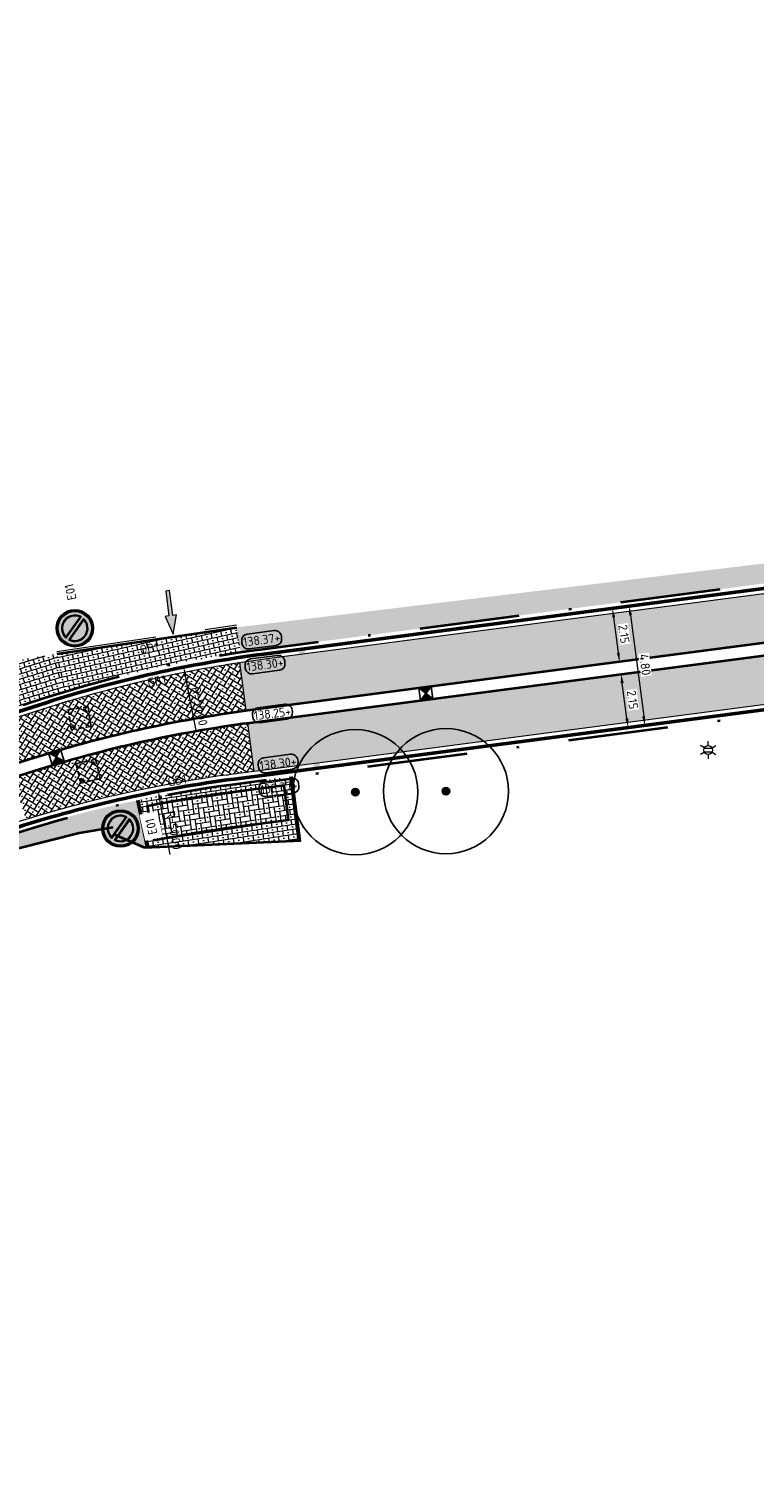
# Model space of a CAD drawing. Header units: metres. Extents: x 191748 to 192615, y 309710 to 310028.
# Tile 20 of 76: x 191929 to 191958, y 309772 to 309830. Entities that reach past the tile are written whole.
import ezdxf
from ezdxf.enums import TextEntityAlignment as Align

# ---------------------------------------------------------------- set-up
doc = ezdxf.new("R2010")
doc.units = ezdxf.units.M
for name, pattern in [('VH-GELEIDEBAND_50X200', [8, 4, -2, 0, -2]), ('VH-OPSLUITBAND-SO', [10, 4, -2, 2, -2]), ('VH-OPSLUITBAND_100X200', [16, 8, -2, 4, -2])]:
    doc.linetypes.add(name, pattern=pattern)
for name, color, linetype, lineweight in [('B-ME-IE-MEUBILAIR_WEGMEUBILAIR_LICHTMAST-S', 7, 'Continuous', 13), ('B-WE-GR-BOOM-S', 76, 'Continuous', 25), ('N-WE-GR-GRAS-A', 62, 'Continuous', 9), ('N-WE-RI-HWA_KOLK_STORM-STRAATKOLK-S-200', 170, 'Continuous', 25), ('N-WE-RI-OVERIG_RIOOLPUT-OPHOOGTEBRENGEN-S-200', 7, 'Continuous', 25), ('N-WE-VH-GOOT-G', 170, 'Continuous', 35), ('N-WE-VH-KANTLAAG 2 STREKS-G', 170, 'Continuous', 18), ('N-WE-VH-KANTOPSLUITING_GELEIDEBAND_70 200 VOORKANT-G', 2, 'Continuous', 50), ('N-WE-VH-KANTOPSLUITING_GELEIDEBAND_70 200-G', 6, 'VH-GELEIDEBAND_50X200', 35), ('N-WE-VH-KANTOPSLUITING_OPSLUITBAND_80X200 VOORKANT-G', 1, 'Continuous', 35), ('N-WE-VH-KANTOPSLUITING_OPSLUITBAND_80X200-G', 5, 'VH-OPSLUITBAND-SO', 18), ('N-WE-VH-KANTOPSLUITING_TEKST-T', 7, 'VH-OPSLUITBAND_100X200', 35), ('N-WE-VH-KANTVERHARDING-G', 5, 'Continuous', 35), ('N-WE-VH-OPENVERHARDING_STRAATBAKSTEEN_ANTRACIET-A', 250, 'Continuous', 9), ('N-WE-VH-OPENVERHARDING_STRAATBAKSTEEN_ROOD-A', 13, 'Continuous', 9), ('N-WE-VH-VERKANTING-1OOR-S', 252, 'Continuous', 25), ('N-WE-VW-VERKEERSTEKEN_BORD-T25', 7, 'Continuous', 25), ('N-WE-VW-VERKEERSTEKEN_BORD_E-S-200', 7, 'Continuous', 25), ('X-XX-AL-AANPIJLING_INRIT-S', 6, 'Continuous', 5), ('X-XX-AL-HOOGTELABEL-S', 7, 'Continuous', 25), ('X-XX-AL-MAATVOERING-M', 6, 'Continuous', 18)]:
    doc.layers.add(name, color=color, linetype=linetype, lineweight=lineweight)
doc.styles.add('NLCS-ISO', font='NLCS-ISO.ttf')
doc.styles.add('NLCS-ISO-ANNOTATIVE-T18', font='NLCS-ISO.ttf', dxfattribs={"height": 1.8})
doc.styles.add('NLCS-ISO-M200-T18', font='NLCS-ISO.ttf', dxfattribs={"height": 0.36})
doc.styles.add('NLCS-ISO-M200-T25', font='NLCS-ISO.ttf', dxfattribs={"height": 0.5})
doc.dimstyles.new('NLCS-M200-T18-PIJL_L2_H2', dxfattribs={"dimscale": 0.2, "dimtxt": 2.5, "dimasz": 1.8, "dimexe": 2, "dimexo": 2, "dimgap": 0.7, "dimtad": 1, "dimzin": 0, "dimdsep": 46, "dimtxsty": 'NLCS-ISO-M200-T18', "dimcen": 0, "dimdle": 2, "dimclrd": 256, "dimclre": 256, "dimclrt": 7, "dimazin": 0, "dimtfac": 1, "dimtdec": 3, "dimtofl": 0, "dimtmove": 0, "dimatfit": 3, "dimfxl": 2, "dimfxlon": 1, "dimtfillclr": 256, "dimtolj": 1, "dimtzin": 0, "dimlwd": -1, "dimlwe": -1, "dimarcsym": 0})
pattern_1 = [(52.45674197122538, (191937.5934571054, 309802.4548256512), (-0.03670665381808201, 0.2804507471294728), [0.6, -0.2]), (142.4567419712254, (191937.7520358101, 309802.3329536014), (0.03670665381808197, -0.2804507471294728), [0.6, -0.2]), (7.456741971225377, (191937.7946185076, 309802.552468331), (0.2620974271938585, 0.1769320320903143), [0, -0.56568542])]
pattern_2 = [(57.87855518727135, (191928.140230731, 309800.2934712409), (-0.06304147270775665, 0.2757277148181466), [0.5999999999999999, -0.2]), (147.8785551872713, (191928.3096153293, 309800.187128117), (0.0630414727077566, -0.2757277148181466), [0.6, -0.2]), (12.87855518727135, (191928.3312661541, 309800.4096842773), (0.2442069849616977, 0.2009053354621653), [0, -0.56568542])]

# ---------------------------------------------------------------- blocks, each defined once
blk = doc.blocks.new('INRIT')
at = {"layer": 'X-XX-AL-AANPIJLING_INRIT-S'}
blk.add_hatch(color=254, dxfattribs=at).paths.add_polyline_path([(-1.75, 0.07499999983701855), (-1.750000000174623, -0.07499999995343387), (-0.75, -0.07500000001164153), (-0.75, -0.2250000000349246), (0, 0), (-0.75, 0.2250000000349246), (-0.75, 0.07500000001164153)])
at = {"layer": 'X-XX-AL-AANPIJLING_INRIT-S', "flags": 128}
blk.add_lwpolyline([(-1.75, 0.07499999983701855), (-1.750000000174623, -0.07499999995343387), (-0.75, -0.07500000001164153), (-0.75, -0.2250000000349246), (0, 0), (-0.75, 0.2250000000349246), (-0.75, 0.07500000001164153)], close=True, dxfattribs=at)
blk = doc.blocks.new('*D108')
at = {"layer": 'defpoints', "color": 0, "transparency": 16777216}
for p in [(191935.1136702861, 309804.1920436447), (191944.8100732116, 309755.1412559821)]:
    blk.add_point(p, dxfattribs=at)
at = {"layer": 'X-XX-AL-MAATVOERING-M', "transparency": 16777216}
blk.add_line((191935.6147803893, 309801.6570989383), (191935.1834843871, 309803.8388779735), dxfattribs=at)
blk.add_solid([(191935.2423453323, 309803.850513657), (191935.124623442, 309803.82724229), (191935.1136702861, 309804.1920436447)], dxfattribs=at)
at = {"layer": 'X-XX-AL-MAATVOERING-M', "color": 7, "transparency": 16777216, "insert": (191935.7479644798, 309802.633462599), "char_height": 0.36, "attachment_point": 5, "rotation": 281.1821105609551, "style": 'NLCS-ISO-M200-T18'}
blk.add_mtext('\\A1;R=50.00', dxfattribs=at)
blk = doc.blocks.new('*D109')
at = {"layer": 'defpoints', "color": 0, "transparency": 16777216}
for p in [(191934.095508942, 309799.241252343), (191943.4194917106, 309750.1183112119)]:
    blk.add_point(p, dxfattribs=at)
at = {"layer": 'X-XX-AL-MAATVOERING-M', "transparency": 16777216}
blk.add_line((191934.5773723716, 309796.7025787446), (191934.1626416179, 309798.8875671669), dxfattribs=at)
blk.add_solid([(191934.2215891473, 309798.8987559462), (191934.1036940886, 309798.8763783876), (191934.095508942, 309799.241252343)], dxfattribs=at)
at = {"layer": 'X-XX-AL-MAATVOERING-M', "color": 7, "transparency": 16777216, "insert": (191934.7179601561, 309797.677903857), "char_height": 0.36, "attachment_point": 5, "rotation": 280.74741176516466, "style": 'NLCS-ISO-M200-T18'}
blk.add_mtext('\\A1;R=50.00', dxfattribs=at)
blk = doc.blocks.new('*U74')
blk.add_solid([(0, 0), (0, 0.25), (2.149999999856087, 0)])
blk = doc.blocks.new('SGR-BOOM_01')
h = blk.add_hatch(color=256)
edge = h.paths.add_edge_path()
edge.add_arc((7.366995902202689e-12, -5.115907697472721e-12), 0.15, 0, 360)
for centre, radius in [((0, 0), 2.5), ((7.366995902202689e-12, -5.115907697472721e-12), 0.15), ((7.366995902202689e-12, -5.115907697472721e-12), 0.04499999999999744)]:
    blk.add_circle(centre, radius)
blk = doc.blocks.new('N-SVW-VERKEERSTEKEN_BORD_E01-SO')
at = {"true_color": 0xff0000}
h = blk.add_hatch(color=1, dxfattribs=at)
h.dxf.hatch_style = 1
h.paths.add_polyline_path([(-3.75, 0), (-3.55, 0, -1), (3.55, 0), (3.75, 0, 1)])
at = {"true_color": 0xffffff}
h = blk.add_hatch(color=7, dxfattribs=at)
h.dxf.hatch_style = 1
h.paths.add_polyline_path([(-3.55, 0), (-3.35, 0, -1), (3.35, 0), (3.55, 0, 1)])
at = {"true_color": 0xff0000}
h = blk.add_hatch(color=1, dxfattribs=at)
h.dxf.hatch_style = 1
h.paths.add_polyline_path([(-3.35, 0), (-2.649999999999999, 0, -1), (2.649999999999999, 0), (3.35, 0, 1)])
h = blk.add_hatch(color=1, dxfattribs=at)
h.dxf.hatch_style = 1
h.paths.add_polyline_path([(3.75, 0), (3.55, 0, -1), (-3.55, 0), (-3.75, 0, 1)])
at = {"true_color": 0xffffff}
h = blk.add_hatch(color=7, dxfattribs=at)
h.dxf.hatch_style = 1
h.paths.add_polyline_path([(3.55, 0), (3.35, 0, -1), (-3.35, 0), (-3.55, 0, 1)])
at = {"true_color": 0xff0000}
h = blk.add_hatch(color=1, dxfattribs=at)
h.dxf.hatch_style = 1
h.paths.add_polyline_path([(3.35, 0), (2.649999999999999, 0, -1), (-2.649999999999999, 0), (-3.35, 0, 1)])
at = {"true_color": 0xffffff}
h = blk.add_hatch(color=7, dxfattribs=at)
h.dxf.hatch_style = 1
h.paths.add_polyline_path([(-1.931506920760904, 1.507242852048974), (-2.073918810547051, 1.649654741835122, 0.1695850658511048), (-2.649999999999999, 0, 0.627905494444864), (1.649654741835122, -2.073918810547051), (1.507242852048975, -1.931506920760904, -0.8842048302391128)])
at = {"true_color": 0x007dc8}
h = blk.add_hatch(color=152, dxfattribs=at)
h.dxf.hatch_style = 1
h.paths.add_polyline_path([(-2.049504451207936, 1.342397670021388, 0.1459923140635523), (-2.449999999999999, 0, 0.5962630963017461), (1.342397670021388, -2.049504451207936)])
at = {"true_color": 0xff0000}
h = blk.add_hatch(color=1, dxfattribs=at)
h.dxf.hatch_style = 1
h.paths.add_polyline_path([(-1.649654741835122, 2.073918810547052, 0.0567863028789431), (-2.073918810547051, 1.649654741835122), (1.649654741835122, -2.073918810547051, 0.0567863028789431), (2.073918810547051, -1.649654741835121)])
at = {"true_color": 0xffffff}
h = blk.add_hatch(color=7, dxfattribs=at)
h.dxf.hatch_style = 1
h.paths.add_polyline_path([(-1.931506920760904, 1.507242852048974, 0.02069506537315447), (-2.049504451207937, 1.342397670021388), (1.342397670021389, -2.049504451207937, 0.02069506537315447), (1.507242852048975, -1.931506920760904)], flags=17)
h = blk.add_hatch(color=7, dxfattribs=at)
h.dxf.hatch_style = 1
h.paths.add_polyline_path([(1.931506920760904, -1.507242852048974), (2.073918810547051, -1.649654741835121, 0.1695850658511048), (2.649999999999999, 0, 0.627905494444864), (-1.649654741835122, 2.073918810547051), (-1.507242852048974, 1.931506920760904, -0.8842048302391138)])
h = blk.add_hatch(color=7, dxfattribs=at)
h.dxf.hatch_style = 1
h.paths.add_polyline_path([(-1.342397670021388, 2.049504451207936, 0.02069506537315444), (-1.507242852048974, 1.931506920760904), (1.931506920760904, -1.507242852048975, 0.02069506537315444), (2.049504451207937, -1.342397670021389)], flags=17)
at = {"true_color": 0x007dc8}
h = blk.add_hatch(color=152, dxfattribs=at)
h.dxf.hatch_style = 1
h.paths.add_polyline_path([(-1.342397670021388, 2.049504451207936), (2.049504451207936, -1.342397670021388, 0.1459923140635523), (2.449999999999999, 0, 0.5962630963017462)])
at = {"color": 7, "lineweight": 0, "true_color": 0xffffff}
for points in [[(1.649654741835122, -2.073918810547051), (-2.073918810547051, 1.649654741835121)], [(1.342397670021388, -2.049504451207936), (-2.049504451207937, 1.342397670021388)], [(2.073918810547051, -1.649654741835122), (-1.649654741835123, 2.073918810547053)], [(2.049504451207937, -1.342397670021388), (-1.342397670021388, 2.049504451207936)]]:
    blk.add_lwpolyline(points, dxfattribs=at)
at = {"color": 1, "lineweight": 0, "true_color": 0xff0000}
blk.add_circle((0, 0), 3.75, dxfattribs=at)
at = {"color": 7, "lineweight": 0, "true_color": 0xffffff}
for radius in [3.55, 3.35]:
    blk.add_circle((0, 0), radius, dxfattribs=at)
for radius, start, end in [(2.649999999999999, 141.5002498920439, 308.4997501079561), (2.449999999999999, 142.0334613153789, 307.9665386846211), (2.649999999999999, 321.5002498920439, 128.4997501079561), (2.449999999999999, 322.0334613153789, 127.9665386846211)]:
    blk.add_arc((0, 0), radius, start, end, dxfattribs=at)
blk = doc.blocks.new('TEKST OB')
at = {"layer": 'N-WE-VH-KANTOPSLUITING_TEKST-T', "style": 'NLCS-ISO'}
blk.add_attdef('TEKST_OPSLUITBANDEN', text='', height=0.36, rotation=0.340705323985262, dxfattribs=at).set_placement((0, 0), align=Align.BOTTOM_CENTER)
blk = doc.blocks.new('SAL-HOOGTE-WEGPEIL-200-SO')
for p, q in [((-0.8000000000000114, -0.04250000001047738), (-0.8000000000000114, 0.04250000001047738)), ((-0.5450000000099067, 0.3024999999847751), (0.5450000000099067, 0.3024999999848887)), ((0.8000000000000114, 0.04749999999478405), (0.8000000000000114, -0.04250000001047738)), ((0.5449999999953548, -0.297500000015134), (-0.5449999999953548, -0.297500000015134))]:
    blk.add_line(p, q)
for centre, radius, start, end in [((-0.5450000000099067, 0.04749999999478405), 0.2549999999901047, 90.00000000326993, 180.0000000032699), ((0.5450000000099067, 0.04749999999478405), 0.2549999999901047, 359.9999999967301, 89.99999999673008), ((-0.5449999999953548, -0.04250000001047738), 0.2550000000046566, 180, 270), ((0.5449999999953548, -0.04250000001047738), 0.2550000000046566, 270, 0)]:
    blk.add_arc(centre, radius, start, end)
at = {"style": 'NLCS-ISO'}
blk.add_attdef('HOOGTE', text='', height=0.36, dxfattribs=at).set_placement((0, 0.002499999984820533), align=Align.MIDDLE_CENTER)
blk = doc.blocks.new('SRI-PUT_OPHOOGTEBRENGEN-SO')
for p, q in [((-2, -0.4999999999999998), (-2, 0.5)), ((-0.5, 2), (0.5, 2)), ((2, -0.4999999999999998), (2, 0.5000000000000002)), ((-0.5, -2), (0.5, -2))]:
    blk.add_line(p, q)
for points in [[(-1, 2), (-2, 2), (-2, 0.9999999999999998)], [(1, 2), (2, 2), (2, 0.9999999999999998)], [(-1, -2), (-2, -2), (-2, -0.9999999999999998)], [(1, -2), (2, -2), (2, -0.9999999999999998)]]:
    blk.add_lwpolyline(points)
for start, end in [(165.5224878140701, 194.4775121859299), (120, 150), (75.52248781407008, 104.4775121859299), (30, 59.99999999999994), (345.5224878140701, 14.47751218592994), (209.9999999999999, 239.9999999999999), (255.52248781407, 284.4775121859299), (300.0000000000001, 330.0000000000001)]:
    blk.add_arc((0, 0), 2, start, end)
blk = doc.blocks.new('TEKST GB')
at = {"layer": 'N-WE-VH-KANTOPSLUITING_TEKST-T', "style": 'NLCS-ISO'}
blk.add_attdef('TEKST_GELEIDEBANDEN', text='', height=0.36, rotation=0.340705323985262, dxfattribs=at).set_placement((0, 0), align=Align.BOTTOM_CENTER)
blk = doc.blocks.new('B-SIE-WEG_LICHTMAST-SO')
at = {"color": 0, "linetype": 'ByBlock', "lineweight": -2}
for points in [[(-0.7577727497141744, 0.4375000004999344), (-1.515543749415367, 0.8750000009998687)], [(-0.8038227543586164, 0.3456790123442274), (0.8038227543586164, 0.3456790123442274)], [(5.772554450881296e-10, 0.8750000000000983), (1.154461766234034e-09, 1.75)], [(0.7577727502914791, 0.4374999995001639), (1.515543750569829, 0.8749999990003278)], [(-0.7577727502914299, -0.4374999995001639), (-1.51554375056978, -0.8749999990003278)], [(-0.8038227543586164, -0.3456790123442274), (0.8038227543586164, -0.3456790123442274)], [(-5.772554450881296e-10, -0.8750000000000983), (-1.154412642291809e-09, -1.75)], [(0.7577727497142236, -0.4375000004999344), (1.515543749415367, -0.8750000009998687)]]:
    blk.add_lwpolyline(points, dxfattribs=at)
blk.add_circle((0, 0), 0.8749999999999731, dxfattribs=at)
at = {"color": 0, "linetype": 'ByBlock', "lineweight": -2, "style": 'NLCS-ISO-ANNOTATIVE-T18'}
blk.add_attdef('SYMBOOL', (2.5, -2.5), '', height=1.8, dxfattribs=at)
blk = doc.blocks.new('SRI-KOLK_STRAAT_01-SO')
h = blk.add_hatch(color=256)
h.dxf.hatch_style = 1
h.paths.add_polyline_path([(0, 1.125), (-1.125, 2.25), (-1.125, 1.110223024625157e-16)])
h.paths.add_polyline_path([(1.125, 2.25), (0, 1.125), (1.125, 1.110223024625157e-16)])
for p, q in [((-1.125, 1.530808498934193e-17), (1.125, 2.25)), ((1.125, 0), (-1.125, 2.25))]:
    blk.add_line(p, q)
blk.add_lwpolyline([(-1.125, 0), (1.125, 0), (1.125, 2.25), (-1.125, 2.25)], close=True)
blk = doc.blocks.new('*D176')
at = {"layer": 'defpoints', "color": 0, "transparency": 16777216}
for p in [(191952.2151628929, 309806.5369175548), (191952.4941847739, 309804.4050998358), (191952.5387590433, 309804.4109339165)]:
    blk.add_point(p, dxfattribs=at)
at = {"layer": 'X-XX-AL-MAATVOERING-M', "transparency": 16777216}
for p, q in [((191952.2597371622, 309806.5427516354), (191952.6563544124, 309806.5946626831)), ((191952.3064571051, 309806.1857961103), (191952.4920391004, 309804.7678894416)), ((191952.5387590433, 309804.4109339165), (191952.9353762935, 309804.4628449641))]:
    blk.add_line(p, q, dxfattribs=at)
for points in [[(191952.3659496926, 309806.1935827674), (191952.2469645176, 309806.1780094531), (191952.2597371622, 309806.5427516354)], [(191952.5515316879, 309804.7756760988), (191952.4325465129, 309804.7601027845), (191952.5387590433, 309804.4109339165)]]:
    blk.add_solid(points, dxfattribs=at)
at = {"layer": 'X-XX-AL-MAATVOERING-M', "color": 7, "transparency": 16777216, "insert": (191952.7165419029, 309805.518371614), "char_height": 0.36, "attachment_point": 5, "rotation": 277.4567419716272, "style": 'NLCS-ISO-M200-T18', "bg_fill": 3, "box_fill_scale": 1.1, "bg_fill_color": 256, "bg_fill_true_color": 13158600, "bg_fill_transparency": 0}
blk.add_mtext('\\A1;2.15', dxfattribs=at)
blk = doc.blocks.new('*D177')
at = {"layer": 'defpoints', "color": 0, "transparency": 16777216}
for p in [(191952.6036478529, 309803.9151623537), (191952.6036478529, 309803.9151623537), (191952.8826697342, 309801.7833446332)]:
    blk.add_point(p, dxfattribs=at)
at = {"layer": 'X-XX-AL-MAATVOERING-M', "transparency": 16777216}
for p, q in [((191952.6036478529, 309803.9151623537), (191953.000265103, 309803.9670734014)), ((191952.8359497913, 309802.1403001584), (191952.6503677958, 309803.5582068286)), ((191952.8826697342, 309801.7833446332), (191953.2792869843, 309801.8352556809))]:
    blk.add_line(p, q, dxfattribs=at)
for points in [[(191952.7098603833, 309803.5659934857), (191952.5908752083, 309803.5504201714), (191952.6036478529, 309803.9151623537)], [(191952.8954423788, 309802.1480868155), (191952.7764572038, 309802.1325135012), (191952.8826697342, 309801.7833446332)]]:
    blk.add_solid(points, dxfattribs=at)
at = {"layer": 'X-XX-AL-MAATVOERING-M', "color": 7, "transparency": 16777216, "insert": (191953.0604525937, 309802.8907823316), "char_height": 0.36, "attachment_point": 5, "rotation": 277.45674197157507, "style": 'NLCS-ISO-M200-T18', "bg_fill": 3, "box_fill_scale": 1.1, "bg_fill_color": 256, "bg_fill_true_color": 13158600, "bg_fill_transparency": 0}
blk.add_mtext('\\A1;2.15', dxfattribs=at)
blk = doc.blocks.new('*D178')
at = {"layer": 'defpoints', "color": 0, "transparency": 16777216}
for p in [(191952.2597371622, 309806.5427516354), (191952.8826697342, 309801.7833446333), (191953.5550447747, 309801.8713480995)]:
    blk.add_point(p, dxfattribs=at)
at = {"layer": 'X-XX-AL-MAATVOERING-M', "transparency": 16777216}
for p, q in [((191952.6563544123, 309806.594662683), (191953.3287294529, 309806.6826661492)), ((191952.9788321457, 309806.2737995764), (191953.5083248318, 309802.2283036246)), ((191953.2792869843, 309801.835255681), (191953.9516620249, 309801.9232591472))]:
    blk.add_line(p, q, dxfattribs=at)
for points in [[(191953.0383247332, 309806.2815862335), (191952.9193395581, 309806.2660129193), (191952.9321122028, 309806.6307551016)], [(191953.5678174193, 309802.2360902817), (191953.4488322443, 309802.2205169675), (191953.5550447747, 309801.8713480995)]]:
    blk.add_solid(points, dxfattribs=at)
at = {"layer": 'X-XX-AL-MAATVOERING-M', "color": 7, "transparency": 16777216, "insert": (191953.5608722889, 309804.2925804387), "char_height": 0.36, "attachment_point": 5, "rotation": 277.45674197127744, "style": 'NLCS-ISO-M200-T18', "bg_fill": 3, "box_fill_scale": 1.1, "bg_fill_color": 256, "bg_fill_true_color": 13158600, "bg_fill_transparency": 0}
blk.add_mtext('\\A1;4.80', dxfattribs=at)

msp = doc.modelspace()

# ---------------------------------------------------------------- hatches: boundary and pattern name
at = {"layer": 'N-WE-GR-GRAS-A'}
h = msp.add_hatch(dxfattribs=at)
h.set_pattern_fill('AGR-GRAS_01', color=256, scale=0.04, pattern_type=2)
h.set_pattern_definition([(0, (191875.9870061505, 309779.9595765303), (1, 1), [0.12, -0.8]), (45, (191876.3870061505, 309780.1595765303), (-0.1131370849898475, 1.866761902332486), [0.12, -0.8]), (29.99999999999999, (191876.0670061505, 309780.0795765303), (0.2274613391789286, 1.286025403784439), [0.12, -0.8]), (15, (191876.3070061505, 309780.4395765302), (0.3856270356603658, 0.7244941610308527), [0.12, -0.8]), (135, (191876.1470061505, 309781.9595765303), (-0.02828427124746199, -0.6505382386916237), [0.12, -0.8]), (150, (191877.1870061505, 309780.3595765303), (0.2156921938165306, -0.5864101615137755), [0.12, -0.8]), (165, (191876.2270061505, 309779.9995765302), (0.1434520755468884, -0.7010146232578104), [0.12, -0.8]), (85, (191876.3870061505, 309780.3595765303), (-0.872677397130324, 1.040016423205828), [0.12, -0.8]), (99.99999999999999, (191875.9870061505, 309779.9595765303), (-1.112117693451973, 0.7787131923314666), [0.12, -0.7999999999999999])])
edge = h.paths.add_edge_path()
edge.add_arc((191826.6272534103, 309756.1452904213), 54.00000005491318, 22.22609180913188, 25.67524313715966)
edge.add_line((191875.2955265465, 309779.5418541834), (191876.1948871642, 309779.9824397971))
edge.add_line((191876.1948871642, 309779.9824397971), (191876.0189136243, 309780.3416518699))
edge.add_arc((191879.4314283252, 309782.0134004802), 3.800000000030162, 90.76972052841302, 206.0996602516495, ccw=False)
edge.add_arc((191883.0397963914, 309528.3209040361), 257.5181556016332, 90.72522208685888, 90.81421897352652, ccw=False)
edge.add_line((191879.7803439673, 309785.8184310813), (191879.7669102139, 309786.8183408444))
edge.add_arc((191878.0115512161, 309887.0445883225), 100.2416179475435, 271.0033736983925, 286.9347914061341)
edge.add_line((191907.210244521, 309791.1497590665), (191928.912204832, 309797.7584059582))
edge.add_arc((191943.4194917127, 309750.1183112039), 49.80000000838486, 101.80399047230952, 106.93645887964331, ccw=False)
edge.add_line((191933.232193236, 309798.8651977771), (191933.6236481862, 309796.9769165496))
edge.add_line((191933.6236481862, 309796.9769165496), (191933.557, 309796.9739999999))
edge.add_line((191933.557, 309796.9739999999), (191932.054526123, 309797.747521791))
edge.add_line((191932.054526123, 309797.747521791), (191930.927, 309797.559))
edge.add_line((191930.927, 309797.559), (191917.357, 309794.134))
edge.add_line((191917.357, 309794.134), (191912.589, 309792.334))
edge.add_line((191912.589, 309792.334), (191907.042, 309790.274))
edge.add_line((191907.042, 309790.274), (191894.822, 309787.125))
edge.add_line((191894.822, 309787.125), (191886.108, 309785.686))
edge.add_line((191886.108, 309785.686), (191877.464, 309784.108))
edge.add_line((191877.464, 309784.108), (191878.116, 309782.312))
edge.add_line((191878.116, 309782.312), (191878.703, 309780.493))
edge.add_line((191878.703, 309780.493), (191879.1568278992, 309778.8911007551))
edge.add_line((191879.1568278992, 309778.8911007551), (191879.7632863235, 309776.3806149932))
edge.add_line((191879.7632863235, 309776.3806149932), (191880.223, 309773.984))
edge.add_line((191880.223, 309773.984), (191880.5025936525, 309772.1425503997))
edge.add_line((191880.5025936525, 309772.1425503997), (191880.1296866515, 309772.0309174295))
edge.add_line((191880.1296866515, 309772.0309174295), (191880.1563599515, 309769.9220593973))
edge.add_line((191880.1563599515, 309769.9220593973), (191879.5219050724, 309769.3282107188))
edge.add_arc((191874.5569085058, 309770.696168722), 5.150000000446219, 344.5960303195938, 372.1863437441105)
edge.add_arc((191858.6242088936, 309767.2553719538), 21.44999997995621, 12.18634373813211, 18.04183907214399)
edge.add_line((191879.0195254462, 309773.8986815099), (191877.8489725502, 309773.5264343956))
edge.add_line((191877.8489725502, 309773.5264343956), (191877.499169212, 309774.4511032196))
edge.add_arc((191858.6059042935, 309767.3037581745), 20.20000001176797, 20.72169125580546, 24.98510194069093)
edge.add_line((191876.9155407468, 309775.83588648), (191876.6149683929, 309776.5714588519))
at = {"layer": 'N-WE-VH-OPENVERHARDING_STRAATBAKSTEEN_ANTRACIET-A'}
h = msp.add_hatch(dxfattribs=at)
h.set_pattern_fill('AVH-SBS_KEIFORMAAT_ELLEBOOG_02', color=256, scale=2, pattern_type=2)
h.set_pattern_definition([(8.650774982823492, (191933.6653507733, 309798.6477531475), (-0.2278069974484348, 0.1676423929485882), [0.6, -0.2]), (98.65077498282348, (191934.0608001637, 309798.707917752), (-0.2278069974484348, 0.1676423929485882), [0.6, -0.2]), (8.650774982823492, (191933.6202273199, 309798.9443401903), (0.3352847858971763, 0.4556139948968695), [0, -0.8]), (8.650774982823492, (191933.9017732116, 309799.0883259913), (0.3352847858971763, 0.4556139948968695), [0, -0.8])])
edge = h.paths.add_edge_path()
edge.add_arc((191943.419491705, 309750.1183112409), 48.09999997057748, 97.4567419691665, 101.35459256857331, ccw=False)
edge.add_line((191937.1771882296, 309797.8115355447), (191939.3075084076, 309798.0903614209))
edge.add_line((191939.3075084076, 309798.0903614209), (191939.1258197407, 309799.4785217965))
edge.add_line((191939.1258197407, 309799.4785217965), (191936.9954995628, 309799.1996959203))
edge.add_arc((191943.4194917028, 309750.1183112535), 49.49999995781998, 97.45674196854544, 101.3646997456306)
edge.add_line((191933.6653507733, 309798.6477531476), (191933.9495442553, 309797.2768745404))
at = {"layer": 'N-WE-VH-OPENVERHARDING_STRAATBAKSTEEN_ROOD-A'}
h = msp.add_hatch(dxfattribs=at)
h.set_pattern_fill('AVH-SBS_WAALFORMAAT_HALFST', color=256, scale=2, angle=90, pattern_type=2)
h.set_pattern_definition([(97.47523971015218, (191937.3846573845, 309804.789047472), (-0.09915011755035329, -0.01300977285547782), []), (187.4752397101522, (191937.3326182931, 309805.1856479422), (0.05203909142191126, -0.3966004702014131), [0.1, -0.1]), (187.4752397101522, (191937.2594877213, 309804.9743379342), (0.05203909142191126, -0.3966004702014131), [0.1, -0.1]), (97.47523971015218, (191937.3090627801, 309804.9808428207), (-0.1983002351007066, -0.02601954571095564), [0, -0.4, 0, 0, 0]), (97.47523971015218, (191937.1838931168, 309805.1661332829), (-0.1983002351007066, -0.02601954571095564), [0, -0.4, 0, 0, 0])])
h.paths.add_polyline_path([(191963.2461830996, 309808.1824128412, 0.01672757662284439), (191969.6744315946, 309809.2435368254, 0.2413459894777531), (191970.9608053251, 309810.264103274), (191969.551, 309809.954), (191966.949, 309809.382), (191937.236, 309805.783), (191937.3846573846, 309804.7890474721, -0.004579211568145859), (191938.2952367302, 309804.9167208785)])
h = msp.add_hatch(dxfattribs=at)
h.set_pattern_fill('AVH-SBS_KEIFORMAAT_KEPER', color=256, scale=2, pattern_type=2)
h.set_pattern_definition(pattern_1)
edge = h.paths.add_edge_path()
edge.add_line((191963.298094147, 309807.785795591), (191938.3471477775, 309804.5201036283))
edge.add_arc((191944.81007316, 309755.1412563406), 49.79999963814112, 97.45674196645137, 98.624993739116)
edge.add_line((191937.3417341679, 309804.3780705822), (191937.5934571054, 309802.4548256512))
edge.add_line((191937.5934571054, 309802.4548256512), (191963.5511605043, 309805.8522864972))
edge.add_line((191963.5511605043, 309805.8522864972), (191963.298094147, 309807.785795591))
h = msp.add_hatch(dxfattribs=at)
h.set_pattern_fill('AVH-SBS_KEIFORMAAT_HALFST', color=256, scale=2, pattern_type=2)
h.set_pattern_definition([(12.72133575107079, (191930.1862619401, 309803.1640020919), (-0.04404189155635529, 0.1950905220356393), []), (102.7213357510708, (191930.5764429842, 309803.252085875), (-0.3901810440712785, -0.08808378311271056), [0.2, -0.2]), (102.7213357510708, (191930.3373105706, 309803.4031345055), (-0.3901810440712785, -0.08808378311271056), [0.2, -0.2]), (12.72133575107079, (191930.3593315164, 309803.3055892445), (-0.08808378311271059, 0.3901810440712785), [0, -0.4, 0, 0, 0]), (12.72133575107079, (191930.5103801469, 309803.5447216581), (-0.08808378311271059, 0.3901810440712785), [0, -0.4, 0, 0, 0])])
h.paths.add_polyline_path([(191937.3846573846, 309804.7890474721), (191937.236, 309805.783), (191930.051, 309804.721), (191930.2381054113, 309803.1797588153, -0.03653027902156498)])
h = msp.add_hatch(dxfattribs=at)
h.set_pattern_fill('AVH-SBS_KEIFORMAAT_KEPER', color=256, scale=2, pattern_type=2)
h.set_pattern_definition(pattern_1)
h.paths.add_polyline_path([(191937.9114122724, 309800.0255449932), (191963.8691156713, 309803.4230058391), (191963.6160493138, 309805.3565149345), (191937.6583459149, 309801.9590540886)])
h = msp.add_hatch(dxfattribs=at)
h.set_pattern_fill('AVH-SBS_KEIFORMAAT_HALFST', color=256, scale=2, pattern_type=2)
h.set_pattern_definition([(16.93645888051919, (191922.1018244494, 309800.7021418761), (-0.058262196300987, 0.1913256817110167), []), (106.9364588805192, (191922.4844758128, 309800.8186662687), (-0.3826513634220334, -0.116524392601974), [0.2, -0.2]), (106.9364588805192, (191922.2348879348, 309800.9517297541), (-0.3826513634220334, -0.116524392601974), [0.2, -0.2]), (16.93645888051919, (191922.2640190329, 309800.8560669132), (-0.116524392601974, 0.3826513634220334), [0, -0.4, 0, 0, 0]), (16.93645888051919, (191922.3970825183, 309801.1056547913), (-0.116524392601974, 0.3826513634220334), [0, -0.4, 0, 0, 0])])
edge = h.paths.add_edge_path()
edge.add_arc((191944.8100732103, 309755.1412559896), 50.19999999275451, 106.8746147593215, 106.9364588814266, ccw=False)
edge.add_line((191930.2381054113, 309803.1797588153), (191930.051, 309804.721))
edge.add_line((191930.051, 309804.721), (191928.032, 309804.417))
edge.add_line((191928.032, 309804.417), (191924.2132261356, 309804.1500081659))
edge.add_line((191924.2132261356, 309804.1500081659), (191925.0135608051, 309801.5218103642))
edge.add_line((191925.0135608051, 309801.5218103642), (191930.1862619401, 309803.1640020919))
h.paths.add_polyline_path([(191921.8528221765, 309803.9849791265), (191922.0914161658, 309801.7443103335), (191921.9940093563, 309801.7146481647), (191922.1327645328, 309800.6049295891), (191925.0135608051, 309801.5218103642), (191924.2132261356, 309804.1500081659)])
h = msp.add_hatch(dxfattribs=at)
h.set_pattern_fill('AVH-SBS_KEIFORMAAT_KEPER', color=256, scale=2, pattern_type=2)
h.set_pattern_definition(pattern_2)
edge = h.paths.add_edge_path()
edge.add_arc((191944.8100734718, 309755.1412551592), 49.80000086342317, 106.9364588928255, 107.6548880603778)
edge.add_line((191929.7065854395, 309802.5957042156), (191927.6395004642, 309801.9378060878))
edge.add_line((191927.6395004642, 309801.9378060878), (191928.1493347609, 309800.2635747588))
edge.add_line((191928.1493347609, 309800.2635747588), (191930.1504957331, 309800.9004910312))
edge.add_arc((191944.1147824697, 309752.6297835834), 50.25000001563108, 97.4567419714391, 106.13468658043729, ccw=False)
edge.add_line((191937.5934571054, 309802.4548256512), (191937.3417341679, 309804.3780705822))
edge.add_arc((191944.8100732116, 309755.1412559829), 49.79999999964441, 98.6249937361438, 106.9364588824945)
h = msp.add_hatch(dxfattribs=at)
h.set_pattern_fill('AVH-SBS_KEIFORMAAT_KEPER', color=256, scale=2, pattern_type=2)
h.set_pattern_definition(pattern_2)
edge = h.paths.add_edge_path()
edge.add_line((191936.9046552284, 309799.8937761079), (191937.9114122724, 309800.0255449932))
edge.add_line((191937.9114122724, 309800.0255449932), (191937.6583459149, 309801.9590540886))
edge.add_arc((191944.1147824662, 309752.6297836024), 49.74999999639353, 97.45674197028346, 106.1270660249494)
edge.add_line((191930.2958002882, 309800.4220238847), (191928.2950017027, 309799.7852229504))
edge.add_line((191928.2950017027, 309799.7852229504), (191928.8053785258, 309798.1092100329))
edge.add_arc((191943.6324757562, 309750.0878535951), 50.2582678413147, 97.69299059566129, 107.15862099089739, ccw=False)
h = msp.add_hatch(dxfattribs=at)
h.set_pattern_fill('AVH-SBS_KEIFORMAAT_HALFST', color=256, scale=2, pattern_type=2)
h.set_pattern_definition([(8.650774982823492, (191933.6653507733, 309798.6477531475), (-0.03008230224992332, 0.1977246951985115), []), (98.65077498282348, (191934.0608001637, 309798.707917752), (-0.3954493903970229, -0.06016460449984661), [0.2, -0.2]), (98.65077498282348, (191933.8329931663, 309798.875560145), (-0.3954493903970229, -0.06016460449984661), [0.2, -0.2]), (8.650774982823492, (191933.8480343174, 309798.7766977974), (-0.06016460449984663, 0.3954493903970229), [0, -0.4, 0, 0, 0]), (8.650774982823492, (191934.0156767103, 309799.0045047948), (-0.06016460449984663, 0.3954493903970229), [0, -0.4, 0, 0, 0])])
edge = h.paths.add_edge_path(flags=16)
edge.add_line((191933.9495442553, 309797.2768745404), (191933.6653507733, 309798.6477531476))
edge.add_arc((191943.4194917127, 309750.1183111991), 49.50000001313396, 97.45674197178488, 101.36469974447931, ccw=False)
edge.add_line((191936.9954995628, 309799.1996959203), (191939.1572839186, 309799.4819221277))
edge.add_line((191939.1572839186, 309799.4819221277), (191939.2760442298, 309798.0869610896))
edge.add_line((191939.2760442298, 309798.0869610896), (191937.1771882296, 309797.8115355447))
edge.add_arc((191943.4194917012, 309750.118311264), 48.09999994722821, 97.45674196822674, 101.3545925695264)
edge = h.paths.add_edge_path()
edge.add_line((191933.7046146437, 309796.980459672), (191939.7208775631, 309797.2437335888))
edge.add_line((191939.7208775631, 309797.2437335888), (191939.3843493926, 309799.8149180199))
edge.add_line((191939.3843493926, 309799.8149180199), (191936.956566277, 309799.4971588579))
edge.add_arc((191943.4194917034, 309750.11831126), 49.79999995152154, 97.45674197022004, 101.7119490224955)
edge.add_line((191933.3105146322, 309798.8815000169), (191933.7046146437, 309796.980459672))

# ---------------------------------------------------------------- linework, layer by layer
at = {"layer": 'N-WE-VH-GOOT-G'}
for points in [[(191810.9426047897, 309827.6490788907), (191817.5656083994, 309813.1697729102, 0.05510320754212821), (191826.2462291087, 309798.6585548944, 0.1656770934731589), (191833.7066381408, 309793.6283721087), (191835.2890624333, 309793.1991624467, 0.04339252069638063), (191844.1466686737, 309791.6044324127), (191864.0080302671, 309789.7839964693, 0.02129083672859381), (191876.7827826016, 309789.1597534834), (191877.6309250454, 309789.1544514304, 0.06956016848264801), (191905.1463843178, 309792.8258056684), (191915.3879204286, 309795.67724253), (191929.1255069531, 309800.0495506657, -0.04452719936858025), (191937.7573940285, 309801.9720179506), (191963.6160493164, 309805.3565149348, 0.0389448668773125), (191978.8732078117, 309808.5764977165), (192025.0081811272, 309822.1352841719, -0.04516751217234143), (192038.2288443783, 309824.7543503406, -0.08053306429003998), (192044.5402552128, 309824.4042062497)], [(191811.3972957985, 309827.8570598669), (191818.0202994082, 309813.3777538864, 0.05510320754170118), (191826.6445158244, 309798.9608257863, 0.1656770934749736), (191833.8375266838, 309794.1109362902), (191835.4199509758, 309793.6817266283, 0.04339252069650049), (191844.1923059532, 309792.1023452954), (191864.0536675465, 309790.281909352, 0.02129083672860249), (191876.785908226, 309789.6597437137), (191877.6340506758, 309789.6544416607, 0.06956016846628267), (191905.0122757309, 309793.307484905), (191915.2449975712, 309796.1564677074), (191928.9738655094, 309800.5260009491, -0.04452719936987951), (191937.692505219, 309802.4677895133), (191963.5511605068, 309805.8522864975, 0.03894486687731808), (191978.7322234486, 309809.0562095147), (192024.8671967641, 309822.6149959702, -0.04516751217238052), (192038.1762925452, 309825.2515809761, -0.08053306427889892), (192044.6474859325, 309824.8925724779)]]:
    msp.add_lwpolyline(points, format="xyb", dxfattribs=at)
at = {"layer": 'N-WE-VH-KANTLAAG 2 STREKS-G'}
for points in [[(191811.9308784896, 309829.6956162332), (191819.1570269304, 309813.8977063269, 0.05528967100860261), (191827.6740538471, 309799.6719729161, 0.1566398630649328), (191833.7889570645, 309795.3971718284, 0.05277522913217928), (191844.1587495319, 309793.3608805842, 0.0007384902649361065), (191844.3063991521, 309793.3471275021), (191855.8993152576, 309792.2845537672, 0.02129083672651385), (191868.6698164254, 309791.6605185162), (191878.0400245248, 309791.6019418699, 0.06956016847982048), (191905.5417598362, 309795.2714648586), (191914.7447675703, 309797.8337558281), (191929.706585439, 309802.5957042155, -0.04452719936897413), (191938.3471477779, 309804.5201036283), (191963.298094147, 309807.785795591, 0.01672757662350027), (191969.7527420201, 309808.8512773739, 0.3987223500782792), (191971.499305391, 309811.3241282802), (191971.1540984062, 309813.7069819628), (191970.9561647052, 309813.6783070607)], [(192050.8548863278, 309808.5941003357), (192051.0534377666, 309808.6181279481, -0.06088805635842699), (192051.058607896, 309812.9373415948, 0.3420939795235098), (192045.925051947, 309821.5716352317, 0.1250399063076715), (192037.229166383, 309822.6764523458, 0.04088035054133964), (192025.5114900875, 309820.2507332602), (191979.4230468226, 309806.705621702, -0.0389448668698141), (191963.8691156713, 309803.4230058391), (191937.1027514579, 309799.9197038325, 0.04452719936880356), (191928.392787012, 309797.9798473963), (191915.8881504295, 309793.9999544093), (191904.6034987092, 309790.8580944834, -0.06417320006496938), (191879.352388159, 309787.2127997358, 0.549917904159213), (191874.7616713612, 309779.7257444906, -0.0166264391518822), (191876.2222165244, 309776.4750626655)]]:
    msp.add_lwpolyline(points, format="xyb", dxfattribs=at)
at = {"layer": 'N-WE-VH-KANTOPSLUITING_GELEIDEBAND_70 200 VOORKANT-G'}
for points in [[(191879.3554281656, 309787.0128228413, 0.06417320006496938), (191904.6571421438, 309790.6654227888), (191915.9453195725, 309793.8082643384), (191928.4534435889, 309797.7892672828, -0.04452719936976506), (191937.1287069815, 309799.7213952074), (191963.8950711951, 309803.224697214, 0.03894486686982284), (191979.4794405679, 309806.5137369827), (192025.5678838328, 309820.0588485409, -0.04088035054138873), (192037.2535882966, 309822.4779490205, -0.1250399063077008), (192045.8517672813, 309821.3855455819, -0.342093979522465), (192050.8601145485, 309812.9618444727, 0.05392047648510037), (192050.8017172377, 309809.0912653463)], [(191899.3866064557, 309793.9701673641, 0.01570824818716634), (191905.4881164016, 309795.4641365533), (191914.6875984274, 309798.0254458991), (191929.6459288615, 309802.7862843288, -0.04452719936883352), (191938.3211922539, 309804.7184122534), (191963.2721386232, 309807.9841042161, 0.01544650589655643), (191969.2230133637, 309808.9507753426)]]:
    msp.add_lwpolyline(points, format="xyb", dxfattribs=at)
at = {"layer": 'N-WE-VH-KANTOPSLUITING_GELEIDEBAND_70 200-G', "flags": 128}
for points in [[(191877.7209048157, 309773.8649681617), (191876.6149683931, 309776.5714588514, 0.01690324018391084), (191875.1208834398, 309779.9017180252, -0.549917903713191), (191879.3584681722, 309786.8128459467, 0.06417320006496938), (191904.7107855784, 309790.4727510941), (191916.0024887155, 309793.6165742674), (191928.5141001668, 309797.5986871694, -0.044527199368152), (191937.1546625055, 309799.5230865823), (191963.7663300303, 309803.0061411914, 0.03894486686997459), (191979.6855198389, 309806.3658439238), (192025.6242775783, 309819.8669638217, -0.04088035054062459), (192037.2780102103, 309822.2794456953, -0.1250399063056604), (192045.7784826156, 309821.1994559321, -0.3420939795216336), (192050.6616212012, 309812.9863473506, 0.05395904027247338), (192050.6028342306, 309809.0699745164)], [(191905.434472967, 309795.656808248), (191914.6304292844, 309798.2171359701), (191929.5852722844, 309802.9768644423, -0.04452719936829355), (191938.2952367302, 309804.9167208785), (191963.2461830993, 309808.1824128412, 0.01544519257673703), (191969.1843612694, 309809.147005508)]]:
    msp.add_lwpolyline(points, format="xyb", dxfattribs=at)
at = {"layer": 'N-WE-VH-KANTOPSLUITING_OPSLUITBAND_80X200 VOORKANT-G'}
for points in [[(191930.051, 309804.721), (191937.236, 309805.783)], [(191939.7208775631, 309797.2437335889), (191939.3843493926, 309799.8149180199)], [(191933.7046146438, 309796.980459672), (191933.3105146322, 309798.881500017)]]:
    msp.add_lwpolyline(points, dxfattribs=at)
at = {"layer": 'N-WE-VH-KANTOPSLUITING_OPSLUITBAND_80X200-G', "flags": 128}
for points in [[(191930.0363780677, 309804.8199252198), (191937.2213780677, 309805.8819252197)], [(191939.8011004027, 309797.2472441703), (191939.4636728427, 309799.8253002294)], [(191933.6262802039, 309796.9642203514), (191933.2321801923, 309798.8652606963)]]:
    msp.add_lwpolyline(points, dxfattribs=at)
at = {"layer": 'N-WE-VH-KANTVERHARDING-G'}
for points in [[(191933.9495442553, 309797.2768745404), (191933.6653507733, 309798.6477531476, -0.01705333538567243), (191936.9954995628, 309799.1996959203), (191939.1258197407, 309799.4785217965)], [(191933.9495442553, 309797.2768745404, -0.01700922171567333), (191937.1771882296, 309797.8115355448), (191939.3075084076, 309798.0903614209), (191939.1258197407, 309799.4785217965)]]:
    msp.add_lwpolyline(points, format="xyb", dxfattribs=at)
for points in [[(191932.2838818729, 309797.7858699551), (191930.927, 309797.559), (191917.357, 309794.134), (191912.589, 309792.334), (191907.042, 309790.274), (191894.822, 309787.125), (191886.108, 309785.686), (191877.464, 309784.108), (191878.116, 309782.312), (191878.703, 309780.493), (191878.703, 309780.493), (191879.1568278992, 309778.8911007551), (191879.7632863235, 309776.3806149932), (191880.223, 309773.984), (191880.5025936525, 309772.1425503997)], [(191933.557, 309796.974), (191932.353, 309797.49)], [(191939.8011004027, 309797.2472441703), (191933.557, 309796.974)]]:
    msp.add_lwpolyline(points, dxfattribs=at)
at = {"layer": 'N-WE-VH-OPENVERHARDING_STRAATBAKSTEEN_ROOD-A'}
for points in [[(191937.3417341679, 309804.3780705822), (191937.5934571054, 309802.4548256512)], [(191937.6583459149, 309801.9590540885), (191937.9114122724, 309800.0255449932)]]:
    msp.add_lwpolyline(points, dxfattribs=at)

# ---------------------------------------------------------------- block references
at = {"layer": 'B-ME-IE-MEUBILAIR_WEGMEUBILAIR_LICHTMAST-S', "xscale": 0.2, "yscale": 0.2, "zscale": 0.2}
msp.add_blockref('B-SIE-WEG_LICHTMAST-SO', (191956.089, 309800.881), dxfattribs=at)
at = {"layer": 'B-WE-GR-BOOM-S'}
for p in [(191941.976, 309799.198), (191945.601, 309799.236)]:
    msp.add_blockref('SGR-BOOM_01', p, dxfattribs=at)
at = {"layer": 'N-WE-RI-HWA_KOLK_STORM-STRAATKOLK-S-200', "xscale": 0.2222222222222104, "yscale": 0.2222222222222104, "zscale": 0.2222222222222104}
for p, rotation in [((191945.0471471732, 309803.178265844), 97.45674197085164), ((191930.2565530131, 309800.6715568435), 106.3773210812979)]:
    msp.add_blockref('SRI-KOLK_STRAAT_01-SO', p, dxfattribs=dict(at, rotation=rotation))
at = {"layer": 'N-WE-RI-OVERIG_RIOOLPUT-OPHOOGTEBRENGEN-S-200', "xscale": 0.2000000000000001, "yscale": 0.2000000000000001, "zscale": 0.2000000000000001}
for p, rotation in [((191930.9512034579, 309802.1556575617), 278.5813803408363), ((191931.2929878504, 309800.0330027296), 283.2704099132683)]:
    msp.add_blockref('SRI-PUT_OPHOOGTEBRENGEN-SO', p, dxfattribs=dict(at, rotation=rotation))
at = {"layer": 'N-WE-VH-KANTOPSLUITING_TEKST-T'}
for name, p, rotation, values in [('TEKST OB', (191933.7760854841, 309804.6605295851), 8.40789383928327, {'TEKST_OPSLUITBANDEN': 'OB1'}), ('TEKST GB', (191934.0907710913, 309803.3544200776), 11.48102905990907, {'TEKST_GELEIDEBANDEN': 'GB1'}), ('TEKST GB', (191934.8996158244, 309799.3870813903), 9.810932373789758, {'TEKST_GELEIDEBANDEN': 'GB1'})]:
    msp.add_blockref(name, p, dxfattribs=dict(at, rotation=rotation)).add_auto_attribs(values)
at = {"layer": 'N-WE-VH-VERKANTING-1OOR-S', "xscale": -1, "rotation": 97.45674204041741}
msp.add_blockref('*U74', (191939.9411655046, 309804.9304416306), dxfattribs=at)
at = {"layer": 'N-WE-VH-VERKANTING-1OOR-S', "rotation": 97.45674203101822}
msp.add_blockref('*U74', (191940.5640980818, 309800.1710346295), dxfattribs=at)
at = {"layer": 'N-WE-VW-VERKEERSTEKEN_BORD_E-S-200', "xscale": 0.2, "yscale": 0.2, "zscale": 0.2, "rotation": 99.68169164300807}
for p in [(191930.7566087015, 309805.7467755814), (191932.5845252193, 309797.7465430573)]:
    msp.add_blockref('N-SVW-VERKEERSTEKEN_BORD_E01-SO', p, dxfattribs=at)
at = {"layer": 'X-XX-AL-AANPIJLING_INRIT-S', "rotation": 277.5537779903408}
msp.add_blockref('INRIT', (191934.6973755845, 309805.5088576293), dxfattribs=at)
at = {"layer": 'X-XX-AL-HOOGTELABEL-S', "rotation": 7.456741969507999}
for p, values in [((191938.2303034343, 309805.2844393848), {'HOOGTE': '138.37+'}), ((191938.3639422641, 309804.2912801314), {'HOOGTE': '138.30+'}), ((191938.6621862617, 309802.3403239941), {'HOOGTE': '138.25+'}), ((191938.8860925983, 309800.341819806), {'HOOGTE': '138.30+'}), ((191938.9223413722, 309799.3855410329), {'HOOGTE': '138.37+'})]:
    msp.add_blockref('SAL-HOOGTE-WEGPEIL-200-SO', p, dxfattribs=at).add_auto_attribs(values)

# ---------------------------------------------------------------- dimensions: what is measured, and where the dimension line sits
at = {"layer": 'X-XX-AL-MAATVOERING-M'}
for center, mpoint, picture, middle in [((191944.8100732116, 309755.1412559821), (191935.1136702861, 309804.1920436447), '*D108', (191935.4340394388, 309802.5714056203)), ((191943.4194917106, 309750.1183112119), (191934.095508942, 309799.241252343), '*D109', (191934.4035733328, 309797.6182303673))]:
    dim = msp.add_radius_dim(center=center, mpoint=mpoint, dimstyle='NLCS-M200-T18-PIJL_L2_H2', override={"dimpost": 'R=<>'}, dxfattribs=at)
    dim.commit()
    dim.dimension.update_dxf_attribs({"geometry": picture, "text_midpoint": middle, "dimtype": 164})

# ---------------------------------------------------------------- next in the draw order: texts
at = {"layer": 'N-WE-VW-VERKEERSTEKEN_BORD-T25', "char_height": 0.36, "attachment_point": 1, "rotation": 102.6718451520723, "style": 'NLCS-ISO-M200-T25', "bg_fill": 3, "box_fill_scale": 1.5, "bg_fill_color": 256, "bg_fill_transparency": 0}
for width, insert in [(0.6176345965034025, (191930.4800431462, 309806.8386027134)), (0.7077823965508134, (191933.7117182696, 309797.4677760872))]:
    msp.add_mtext_dynamic_manual_height_columns('E01', width=width, gutter_width=2.5, heights=[0], dxfattribs=dict(at, insert=insert))

# ---------------------------------------------------------------- next in the draw order: dimensions: what is measured, and where the dimension line sits
at = {"layer": 'X-XX-AL-MAATVOERING-M'}
for p1, p2, distance, picture, middle in [((191952.2151628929, 309806.5369175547), (191952.494184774, 309804.4050998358), 0.04495444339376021, '*D176', (191952.7165419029, 309805.518371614)), ((191952.8826697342, 309801.7833446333), (191952.6036478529, 309803.9151623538), 7.554060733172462e-12, '*D177', (191953.0604525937, 309802.8907823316))]:
    dim = msp.add_aligned_dim(p1=p1, p2=p2, distance=distance, dimstyle='NLCS-M200-T18-PIJL_L2_H2', override={"dimtfill": 1}, dxfattribs=at)
    dim.commit()
    dim.dimension.update_dxf_attribs({"geometry": picture, "text_midpoint": middle})

# ---------------------------------------------------------------- next in the draw order: dimensions: what is measured, and where the dimension line sits
dim = msp.add_aligned_dim(p1=(191952.2597371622, 309806.5427516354), p2=(191952.8826697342, 309801.7833446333), distance=0.6781097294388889, dimstyle='NLCS-M200-T18-PIJL_L2_H2', override={"dimtfill": 1}, dxfattribs=at)
dim.commit()
dim.dimension.update_dxf_attribs({"geometry": '*D178', "text_midpoint": (191953.5608722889, 309804.2925804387)})

doc.saveas('drawing.dxf')
